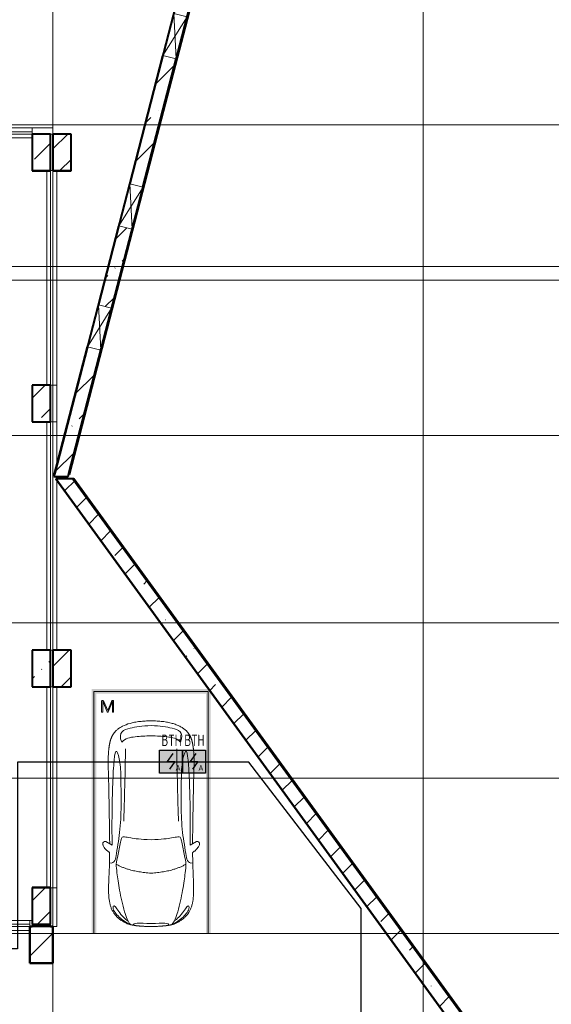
# Model space of a CAD drawing. Header units: millimetres. Extents: x -135639 to 224623, y -383017 to -59102.
# Tile 139 of 256: x 131969 to 143598, y -347868 to -326312. Entities that reach past the tile are written whole.
import ezdxf
from ezdxf.enums import TextEntityAlignment as Align

# ---------------------------------------------------------------- set-up
doc = ezdxf.new("R2010")
doc.units = ezdxf.units.MM
for name, pattern in [('CONTINOUS', [0]), ('Линия сетки', [25, 20, -2.5, 0, -2.5]), ('Невидимые', [5, 3, -2]), ('Штрих_3_3_', [6, 3, -3])]:
    doc.linetypes.add(name, pattern=pattern)
for name, color, linetype, lineweight in [('A-000-M_MASS', 7, 'Continuous', 18), ('A-200-M_WALL', 7, 'Continuous', 18), ('A-200-M_WALL_EXT', 7, 'Continuous', 18), ('A-200-M_WALL_INT', 7, 'Continuous', 18), ('A-200-M_WALL_PAT', 7, 'Continuous', 40), ('A-314-M_WINDOW', 7, 'Continuous', 18), ('A-314-M_WINDOW_OPEN', 7, 'Continuous', 18), ('C-953-M_PARKING', 7, 'Continuous', 18), ('C-953-MH_PARKING', 7, 'Невидимые', 18), ('S-280-M_COLUMN', 7, 'Continuous', 18), ('Z-030-M_GRID', 7, 'Continuous', 9), ('Z-060-M_DETAIL', 7, 'Continuous', 18), ('ПС', 7, 'Continuous', 40), ('СС-011-ПОЖ-СИГНАЛИЗАЦИЯ', 1, 'Continuous', 30)]:
    doc.layers.add(name, color=color, linetype=linetype, lineweight=lineweight)
doc.styles.add('1111', font='isocpeur.ttf')
pattern_1 = [(45, (0, 0), (-628.618, 628.618), []), (45, (628.6, 0), (-628.618, 628.618), [1111.25, -222.25, 6.706, -215.544])]

# ---------------------------------------------------------------- blocks, each defined once
blk = doc.blocks.new('A_PAR_Parking - M-2663509-B2_-11_400_')
at = {"layer": 'C-953-M_PARKING', "true_color": 0xf7f9fb}
blk.add_hatch(color=7, dxfattribs=at).paths.add_polyline_path([(-1300, 2650), (-1300, -2700), (1300, -2700), (1300, 2650), (1200, 2650), (1200, -2600), (-1200, -2600), (-1200, 2650)])
at = {"layer": 'A-000-M_MASS', "color": 253, "true_color": 0xaaaaaa}
for p, q in [((-853, 717), (-993, 639)), ((-906, 687), (-993, 639)), ((853, 717), (993, 639)), ((993, 639), (906, 687))]:
    blk.add_line(p, q, dxfattribs=at)
for centre, start, end in [((-1010, 678), 223.4184, 293.9305), ((1010, 678), 246.0695, 316.5816)]:
    blk.add_arc(centre, 42.2, start, end, dxfattribs=at)
for points, knots in [([(-908, 876), (-908, 976), (-911, 1161), (-920, 1362), (-926, 1508), (-930, 1645), (-930, 1769), (-922, 1880), (-911, 1957), (-894, 2031), (-871, 2100), (-841, 2165), (-809, 2216), (-779, 2254), (-754, 2281), (-727, 2307), (-698, 2332), (-667, 2355), (-636, 2376), (-604, 2395), (-574, 2412), (-545, 2426), (-519, 2438), (-500, 2445), (-485, 2450), (-474, 2453), (-463, 2456), (-452, 2458), (-440, 2461), (-428, 2463), (-414, 2466), (-402, 2468), (-391, 2470), (-383, 2471), (-376, 2473), (-370, 2474), (-363, 2475), (-356, 2476), (-349, 2477), (-343, 2478), (-337, 2479), (-330, 2480), (-324, 2481), (-317, 2481), (-309, 2482), (-301, 2483), (-293, 2484), (-285, 2485), (-276, 2486), (-263, 2487), (-249, 2488), (-235, 2489), (-223, 2490), (-211, 2491), (-199, 2492), (-186, 2493), (-168, 2494), (-148, 2495), (-127, 2496), (-106, 2497), (-77, 2498), (-40, 2500), (-13, 2501), (1, 2501)], [-1, -1, -1, -1, -0.913265, -0.826531, -0.783163, -0.739796, -0.653061, -0.612245, -0.571429, -0.530612, -0.489796, -0.44898, -0.408163, -0.387755, -0.367347, -0.346939, -0.326531, -0.306122, -0.285714, -0.265306, -0.244898, -0.22449, -0.204082, -0.183673, -0.173469, -0.163265, -0.153061, -0.142857, -0.132653, -0.122449, -0.112245, -0.102041, -0.096939, -0.091837, -0.086735, -0.084184, -0.081633, -0.076531, -0.07398, -0.071429, -0.068878, -0.066327, -0.063776, -0.061224, -0.058673, -0.056122, -0.053571, -0.05102, -0.048469, -0.045918, -0.040816, -0.038265, -0.035714, -0.033163, -0.030612, -0.028061, -0.02551, -0.020408, -0.017857, -0.015306, -0.010204, -0.005102, 0, 0, 0, 0]), ([(-480, 2441), (-586, 2392), (-719, 2283), (-847, 2128), (-828, 2057)], [0, 0, 0, 0, 0.53668, 1.024735, 1.024735, 1.024735, 1.024735]), ([(-828, 2057), (-803, 2016), (-728, 2173), (-566, 2339), (-505, 2381)], [0, 0, 0, 0, 0.497572, 1.022643, 1.022643, 1.022643, 1.022643]), ([(-459, 2446), (-508, 2398), (-601, 2147), (-696, 1684), (-744, 1354), (-774, 1106), (-734, 996), (-660, 552), (-618, 522), (-447, 565), (-234, 590), (-2, 602)], [0, 0, 0, 0, 0.884172, 2.058368, 3.212407, 3.977765, 4.871213, 5.547774, 6.288901, 6.772879, 7.454401, 7.454401, 7.454401, 7.454401]), ([(1, 2501), (22, 2500), (51, 2499), (88, 2498), (113, 2497), (137, 2496), (160, 2494), (181, 2493), (201, 2492), (219, 2491), (237, 2489), (253, 2488), (268, 2487), (282, 2485), (295, 2484), (307, 2483), (320, 2481), (330, 2480), (338, 2479), (345, 2478), (350, 2477), (356, 2476), (361, 2475), (366, 2474), (371, 2473), (377, 2472), (385, 2471), (393, 2469), (403, 2467), (416, 2465), (434, 2462), (454, 2458), (476, 2453), (498, 2446), (521, 2437), (555, 2422), (605, 2396), (669, 2355), (730, 2307), (773, 2263), (802, 2225), (823, 2195), (841, 2164), (857, 2132), (871, 2099), (887, 2053), (904, 1994), (915, 1931), (922, 1879), (926, 1839), (928, 1798), (930, 1756), (930, 1720), (931, 1690), (931, 1667), (930, 1645), (930, 1621), (929, 1598), (929, 1566), (927, 1526), (925, 1459), (919, 1336), (911, 1145), (908, 970), (908, 876)], [-1, -1, -1, -1, -0.992347, -0.98852, -0.984694, -0.980867, -0.977041, -0.973214, -0.969388, -0.965561, -0.961735, -0.957908, -0.954082, -0.950255, -0.946429, -0.942602, -0.938776, -0.933673, -0.931122, -0.928571, -0.92602, -0.923469, -0.920918, -0.918367, -0.915816, -0.913265, -0.908163, -0.903061, -0.897959, -0.887755, -0.877551, -0.857143, -0.836735, -0.816327, -0.795918, -0.77551, -0.734694, -0.693878, -0.653061, -0.612245, -0.591837, -0.571429, -0.55102, -0.530612, -0.510204, -0.489796, -0.44898, -0.408163, -0.387755, -0.367347, -0.346939, -0.326531, -0.306122, -0.295918, -0.285714, -0.27551, -0.265306, -0.255102, -0.244898, -0.22449, -0.204082, -0.163265, -0.081633, 0, 0, 0, 0]), ([(459, 2446), (508, 2398), (601, 2147), (696, 1684), (744, 1354), (774, 1106), (734, 996), (660, 552), (618, 522), (447, 565), (234, 590), (2, 602)], [0, 0, 0, 0, 0.884172, 2.058368, 3.212407, 3.977765, 4.871213, 5.547774, 6.288901, 6.772879, 7.454401, 7.454401, 7.454401, 7.454401]), ([(480, 2441), (586, 2392), (719, 2283), (847, 2128), (828, 2057)], [0, 0, 0, 0, 0.53668, 1.024735, 1.024735, 1.024735, 1.024735]), ([(828, 2057), (803, 2016), (728, 2173), (566, 2339), (505, 2381)], [0, 0, 0, 0, 0.497572, 1.022643, 1.022643, 1.022643, 1.022643]), ([(-908, 1106), (-792, 1130), (-753, 859), (-663, 332), (-655, -196), (-661, -684), (-663, -1068), (-764, -1443), (-817, -1157), (-842, -605), (-857, -17), (-857, 454), (-853, 717)], [0, 0, 0, 0, 1.013953, 2.476159, 4.172855, 5.704608, 7.082231, 8.244161, 9.589947, 11.154659, 12.917121, 14.362976, 14.362976, 14.362976, 14.362976]), ([(908, 1106), (792, 1130), (753, 859), (663, 332), (655, -196), (661, -684), (663, -1068), (764, -1443), (817, -1157), (842, -605), (857, -17), (857, 454), (853, 717)], [0, 0, 0, 0, 1.013953, 2.476159, 4.172855, 5.704608, 7.082231, 8.244161, 9.589947, 11.154659, 12.917121, 14.362976, 14.362976, 14.362976, 14.362976]), ([(-1041, 649), (-1044, 652), (-1049, 657), (-1053, 664), (-1055, 669), (-1057, 675), (-1058, 682), (-1058, 688), (-1058, 702), (-1052, 723), (-1036, 756), (-1011, 790), (-985, 818), (-962, 839), (-944, 853), (-926, 866), (-914, 873), (-908, 876)], [-1, -1, -1, -1, -0.941667, -0.9125, -0.883333, -0.854167, -0.825, -0.795833, -0.766667, -0.65, -0.533333, -0.4, -0.266667, -0.2, -0.133333, -0.066667, 0, 0, 0, 0]), ([(908, 876), (913, 873), (923, 867), (944, 853), (971, 832), (1000, 803), (1026, 771), (1043, 742), (1053, 719), (1057, 703), (1059, 690), (1058, 680), (1056, 673), (1054, 666), (1050, 658), (1045, 652), (1041, 649)], [-1, -1, -1, -1, -0.941667, -0.883333, -0.766667, -0.65, -0.533333, -0.4, -0.333333, -0.266667, -0.2, -0.166667, -0.133333, -0.1, -0.066667, 0, 0, 0, 0]), ([(0, -2004), (-45, -2004), (-132, -2001), (-252, -1991), (-362, -1974), (-462, -1950), (-551, -1921), (-630, -1886), (-686, -1853), (-726, -1824), (-753, -1802), (-774, -1782), (-789, -1766), (-799, -1753), (-809, -1740), (-819, -1727), (-828, -1714), (-836, -1701), (-844, -1688), (-851, -1674), (-858, -1661), (-864, -1647), (-870, -1634), (-876, -1620), (-881, -1606), (-885, -1592), (-890, -1578), (-894, -1565), (-897, -1551), (-901, -1537), (-904, -1524), (-907, -1510), (-909, -1497), (-912, -1483), (-914, -1470), (-916, -1457), (-918, -1444), (-919, -1432), (-921, -1419), (-923, -1403), (-925, -1383), (-928, -1361), (-930, -1339), (-932, -1318), (-934, -1290), (-936, -1257), (-938, -1218), (-939, -1179), (-940, -1139), (-940, -1097), (-939, -1039), (-938, -958), (-934, -846), (-931, -714), (-926, -559), (-923, -376), (-919, -163), (-915, 82), (-911, 315), (-908, 521), (-907, 631), (-906, 687)], [-1, -1, -1, -1, -0.97619, -0.952381, -0.928571, -0.904762, -0.880952, -0.857143, -0.833333, -0.821429, -0.809524, -0.797619, -0.791667, -0.785714, -0.779762, -0.77381, -0.767857, -0.761905, -0.755952, -0.75, -0.744048, -0.738095, -0.732143, -0.72619, -0.720238, -0.714286, -0.708333, -0.702381, -0.696429, -0.690476, -0.684524, -0.678571, -0.672619, -0.666667, -0.660714, -0.654762, -0.64881, -0.642857, -0.636905, -0.630952, -0.619048, -0.607143, -0.595238, -0.583333, -0.571429, -0.547619, -0.52381, -0.5, -0.47619, -0.452381, -0.428571, -0.380952, -0.333333, -0.285714, -0.238095, -0.190476, -0.142857, -0.095238, -0.047619, -0.02381, 0, 0, 0, 0]), ([(906, 687), (907, 631), (908, 521), (911, 367), (913, 222), (916, 41), (919, -163), (923, -376), (926, -559), (930, -688), (932, -780), (934, -844), (936, -902), (938, -956), (939, -1007), (940, -1053), (940, -1097), (940, -1139), (939, -1179), (938, -1218), (936, -1257), (934, -1290), (932, -1318), (930, -1339), (928, -1361), (925, -1383), (923, -1403), (921, -1419), (919, -1432), (918, -1444), (916, -1457), (914, -1470), (912, -1483), (909, -1497), (907, -1510), (904, -1524), (901, -1537), (897, -1551), (894, -1565), (890, -1578), (885, -1592), (881, -1606), (876, -1620), (870, -1634), (864, -1647), (858, -1661), (851, -1674), (844, -1688), (836, -1701), (828, -1714), (819, -1727), (809, -1740), (799, -1753), (789, -1766), (774, -1782), (753, -1802), (726, -1824), (686, -1853), (607, -1900), (495, -1942), (362, -1974), (252, -1991), (132, -2001), (45, -2004), (0, -2004)], [-1, -1, -1, -1, -0.97619, -0.952381, -0.928571, -0.904762, -0.857143, -0.809524, -0.761905, -0.714286, -0.690476, -0.666667, -0.642857, -0.619048, -0.595238, -0.571429, -0.547619, -0.52381, -0.5, -0.47619, -0.452381, -0.428571, -0.416667, -0.404762, -0.392857, -0.380952, -0.369048, -0.363095, -0.357143, -0.35119, -0.345238, -0.339286, -0.333333, -0.327381, -0.321429, -0.315476, -0.309524, -0.303571, -0.297619, -0.291667, -0.285714, -0.279762, -0.27381, -0.267857, -0.261905, -0.255952, -0.25, -0.244048, -0.238095, -0.232143, -0.22619, -0.220238, -0.214286, -0.208333, -0.202381, -0.190476, -0.178571, -0.166667, -0.142857, -0.095238, -0.071429, -0.047619, -0.02381, 0, 0, 0, 0]), ([(-643, -1535), (-732, -1765), (-468, -1855), (-203, -1891), (-2, -1902)], [0, 0, 0, 0, 0.867049, 1.684227, 1.684227, 1.684227, 1.684227]), ([(-643, -1535), (-570, -1622), (-349, -1664), (-124, -1672), (-2, -1676)], [0, 0, 0, 0, 0.616728, 1.242165, 1.242165, 1.242165, 1.242165]), ([(643, -1535), (732, -1765), (468, -1855), (203, -1891), (2, -1902)], [0, 0, 0, 0, 0.867049, 1.684227, 1.684227, 1.684227, 1.684227]), ([(643, -1535), (570, -1622), (349, -1664), (124, -1672), (2, -1676)], [0, 0, 0, 0, 0.616728, 1.242165, 1.242165, 1.242165, 1.242165])]:
    blk.add_open_spline(points, degree=3, knots=knots, dxfattribs=at)
for points, degree in [([(-376, 2470), (-425, 2412), (-257, 2425), (-2, 2432)], 3), ([(376, 2470), (425, 2412), (257, 2425), (2, 2432)], 3), ([(-2, 1330), (-478, 1299), (-762, 1135)], 2), ([(2, 1330), (478, 1299), (762, 1135)], 2), ([(-599, 190), (-592, 24), (-575, -588), (-560, -1389)], 3), ([(599, 190), (592, 24), (575, -588), (560, -1389)], 3)]:
    blk.add_open_spline(points, degree=degree, dxfattribs=at)
at = {"layer": 'C-953-M_PARKING', "color": 253, "true_color": 0xaaaaaa}
for p, q in [((-1250, -2650), (-1250, 2650)), ((1250, 2650), (1250, -2650)), ((823, -2198), (822, -2200)), ((822, -2200), (822, -2434)), ((825, -2196), (823, -2198)), ((823, -2198), (825, -2196)), ((828, -2195), (825, -2196)), ((825, -2196), (828, -2195)), ((834, -2195), (828, -2195)), ((840, -2195), (834, -2195)), ((844, -2196), (840, -2195)), ((840, -2195), (844, -2196)), ((846, -2198), (844, -2196)), ((844, -2196), (846, -2198)), ((846, -2200), (846, -2198)), ((938, -2199), (846, -2425)), ((846, -2425), (846, -2200)), ((869, -2430), (950, -2232)), ((939, -2197), (938, -2199)), ((938, -2199), (939, -2197)), ((941, -2196), (939, -2197)), ((939, -2197), (941, -2196)), ((944, -2195), (941, -2196)), ((941, -2196), (944, -2195)), ((949, -2195), (944, -2195)), ((944, -2195), (949, -2195)), ((953, -2195), (949, -2195)), ((949, -2195), (953, -2195)), ((950, -2232), (1037, -2429)), ((956, -2196), (953, -2195)), ((953, -2195), (956, -2196)), ((958, -2197), (956, -2196)), ((956, -2196), (958, -2197)), ((960, -2199), (958, -2197)), ((958, -2197), (960, -2199)), ((1059, -2425), (960, -2199)), ((1061, -2196), (1059, -2198)), ((1059, -2198), (1061, -2196)), ((1059, -2198), (1059, -2200)), ((1059, -2200), (1059, -2425)), ((1065, -2195), (1061, -2196)), ((1061, -2196), (1065, -2195)), ((1070, -2195), (1065, -2195)), ((1076, -2195), (1070, -2195)), ((1080, -2196), (1076, -2195)), ((1076, -2195), (1080, -2196)), ((1082, -2198), (1080, -2196)), ((1080, -2196), (1082, -2198)), ((1083, -2200), (1082, -2198)), ((1082, -2198), (1083, -2200)), ((1083, -2434), (1083, -2200)), ((822, -2434), (826, -2443)), ((826, -2443), (833, -2446)), ((833, -2446), (846, -2446)), ((846, -2446), (855, -2445)), ((855, -2445), (861, -2442)), ((861, -2442), (866, -2437)), ((866, -2437), (869, -2430)), ((1037, -2429), (1041, -2437)), ((1041, -2437), (1046, -2442)), ((1046, -2442), (1051, -2445)), ((1051, -2445), (1058, -2446)), ((1058, -2446), (1072, -2446)), ((1072, -2446), (1075, -2445)), ((1075, -2445), (1072, -2446)), ((1075, -2445), (1079, -2443)), ((1079, -2443), (1075, -2445)), ((1079, -2443), (1082, -2440)), ((1082, -2440), (1079, -2443)), ((1082, -2440), (1083, -2434)), ((1250, -2650), (-1250, -2650))]:
    blk.add_line(p, q, dxfattribs=at)
at = {"layer": 'C-953-MH_PARKING', "color": 253, "linetype": 'Штрих_3_3_', "true_color": 0xaaaaaa}
blk.add_line((-1200, 2650), (1200, 2650), dxfattribs=at)
blk = doc.blocks.new('CP_ДШ_Hanytex_TopJoint 24C_Половина - CP_ДШ_Hanytex_TopJoint 24C_Половина-3657781-B2_-11_400_')
at = {"layer": 'A-000-M_MASS', "color": 253, "true_color": 0xaaaaaa}
for p, q in [((0, -25), (0, 110)), ((450, 110), (0, 110)), ((450, 110), (450, -25)), ((450, -25), (400, -25))]:
    blk.add_line(p, q, dxfattribs=at)
blk = doc.blocks.new('CP_ДШ_Hanytex_TopJoint 24C_Половина - CP_ДШ_Hanytex_TopJoint 24C_Половина-3657783-B2_-11_400_')
at = {"layer": 'A-000-M_MASS', "color": 253, "true_color": 0xaaaaaa}
for p, q in [((0, -25), (0, 110)), ((800, 110), (0, 110)), ((800, 110), (800, -25))]:
    blk.add_line(p, q, dxfattribs=at)
blk = doc.blocks.new('CP_ДШ_Hanytex_TopJoint 24C_Половина - CP_ДШ_Hanytex_TopJoint 24C_Половина-V92-B2_-11_400_')
at = {"layer": 'A-000-M_MASS', "color": 253, "true_color": 0xaaaaaa}
for p, q in [((0, -25), (0, 110)), ((850, 110), (0, 110)), ((850, 110), (850, 25)), ((850, -25), (800, -25))]:
    blk.add_line(p, q, dxfattribs=at)
blk = doc.blocks.new('CP_ДШ_Hanytex_TopJoint 24C_Половина - CP_ДШ_Hanytex_TopJoint 24C_Половина-3656543-B2_-11_400_')
at = {"layer": 'A-000-M_MASS', "color": 253, "true_color": 0xaaaaaa}
for p, q in [((0, -25), (0, 110)), ((50, 110), (0, 110)), ((50, 25), (50, -25))]:
    blk.add_line(p, q, dxfattribs=at)
blk = doc.blocks.new('CP_ДШ_Hanytex_TopJoint 24C - CP_ДШ_Hanytex_TopJoint 24C-3950271-B2_-11_400_')
at = {"layer": 'A-000-M_MASS', "color": 253, "true_color": 0xaaaaaa}
for p, q in [((4200, 110), (0, 110)), ((4200, 25), (0, 25)), ((0, 25), (0, -25)), ((0, -110), (0, 25)), ((4200, -25), (4200, 25)), ((4200, 25), (4200, -110)), ((0, -25), (4200, -25)), ((4200, -110), (0, -110))]:
    blk.add_line(p, q, dxfattribs=at)
blk = doc.blocks.new('CP_ДШ_Hanytex_TopJoint 24C - CP_ДШ_Hanytex_TopJoint 24C-3950272-B2_-11_400_')
at = {"layer": 'A-000-M_MASS', "color": 253, "true_color": 0xaaaaaa}
for p, q in [((4700, 110), (0, 110)), ((4700, 25), (0, 25)), ((0, 25), (0, -25)), ((0, -110), (0, 25)), ((4700, -25), (4700, 25)), ((4700, 25), (4700, -25)), ((0, -25), (4700, -25)), ((4700, -110), (0, -110))]:
    blk.add_line(p, q, dxfattribs=at)
blk = doc.blocks.new('CP_ДШ_Hanytex_TopJoint 24C - CP_ДШ_Hanytex_TopJoint 24C-3950273-B2_-11_400_')
at = {"layer": 'A-000-M_MASS', "color": 253, "true_color": 0xaaaaaa}
for p, q in [((5000, 110), (0, 110)), ((5000, 25), (0, 25)), ((0, 25), (0, -25)), ((0, -25), (0, 25)), ((5000, -25), (5000, 25)), ((5000, 25), (5000, -110)), ((0, -25), (5000, -25)), ((3722, -110), (0, -110)), ((3800, -110), (3750, -110)), ((5000, -110), (4047, -110))]:
    blk.add_line(p, q, dxfattribs=at)
blk = doc.blocks.new('CP_ДШ_Hanytex_TopJoint 24C - CP_ДШ_Hanytex_TopJoint 24C-3950274-B2_-11_400_')
at = {"layer": 'A-000-M_MASS', "color": 253, "true_color": 0xaaaaaa}
for p, q in [((4400, 110), (0, 110)), ((4400, 25), (0, 25)), ((0, 25), (0, -25)), ((0, -110), (0, 25)), ((4400, -25), (4400, 25)), ((4400, 25), (4400, -25)), ((0, -25), (4400, -25)), ((4400, -110), (0, -110))]:
    blk.add_line(p, q, dxfattribs=at)
blk = doc.blocks.new('CP_ДШ_Hanytex_TopJoint 24C - CP_ДШ_Hanytex_TopJoint 24C-3950275-B2_-11_400_')
at = {"layer": 'A-000-M_MASS', "color": 253, "true_color": 0xaaaaaa}
for p, q in [((4150, 110), (0, 110)), ((4150, 25), (0, 25)), ((0, 25), (0, -25)), ((0, -110), (0, 25)), ((4150, 110), (4150, -25)), ((4150, -25), (4150, 25)), ((0, -25), (4150, -25)), ((4150, -110), (0, -110))]:
    blk.add_line(p, q, dxfattribs=at)
blk = doc.blocks.new('135_SLK_GD_AR_rvt-1-B2_-11_400_')
at = {"layer": 'A-200-M_WALL_INT', "color": 253, "lineweight": 40, "true_color": 0xaaaaaa}
for p, q in [((146546, 45798), (141271, 25401)), ((142932, 31814), (143658, 34623)), ((140800, 32902), (140798, 32902)), ((140798, 32902), (140798, 32100)), ((141200, 32902), (140800, 32902)), ((141200, 32900), (141200, 32902)), ((141650, 32902), (141250, 32902)), ((141250, 32902), (141250, 32900)), ((141652, 32902), (141650, 32902)), ((141652, 32098), (141652, 32902)), ((140798, 32100), (140798, 32098)), ((140798, 32098), (141200, 32098)), ((141200, 32098), (141200, 32100)), ((141250, 32100), (141250, 32098)), ((141250, 32098), (141650, 32098)), ((141650, 32098), (141652, 32098)), ((142246, 29163), (142694, 30894)), ((141273, 25400), (142009, 28244)), ((140800, 27402), (140798, 27402)), ((140798, 27402), (140798, 26598)), ((141202, 27402), (140800, 27402)), ((141202, 27400), (141202, 27402)), ((141202, 26598), (141202, 27400)), ((140798, 26598), (140800, 26598)), ((140800, 26598), (141200, 26598)), ((141200, 26598), (141202, 26598)), ((141271, 25401), (141273, 25400)), ((141317, 25350), (141315, 25349)), ((141315, 25349), (153579, 8470)), ((153580, 8471), (141317, 25350)), ((140800, 21602), (140798, 21602)), ((140798, 21602), (140798, 20800)), ((141200, 21602), (140800, 21602)), ((141200, 21600), (141200, 21602)), ((141652, 21602), (141250, 21602)), ((141250, 21602), (141250, 21600)), ((141652, 21600), (141652, 21602)), ((141652, 20798), (141652, 21600)), ((140798, 20800), (140798, 20798)), ((140798, 20798), (141200, 20798)), ((141200, 20798), (141200, 20800)), ((141250, 20800), (141250, 20798)), ((141250, 20798), (141650, 20798)), ((141650, 20798), (141652, 20798)), ((140800, 16402), (140798, 16402)), ((140798, 16402), (140798, 15600)), ((141202, 16402), (140800, 16402)), ((141202, 16400), (141202, 16402)), ((141202, 15600), (141202, 16400)), ((140750, 15552), (140748, 15552)), ((140748, 15552), (140748, 14750)), ((140800, 15552), (140750, 15552)), ((140750, 14750), (140750, 15550)), ((140750, 15550), (140800, 15550)), ((140798, 15600), (140800, 15600)), ((140800, 15550), (140800, 15552)), ((141200, 15600), (141202, 15600)), ((141250, 15552), (141200, 15552)), ((141200, 15552), (141200, 15550)), ((141200, 15550), (141250, 15550)), ((141252, 15552), (141250, 15552)), ((141250, 15550), (141250, 14750)), ((141252, 14748), (141252, 15552)), ((140748, 14750), (140748, 14748)), ((140748, 14748), (141250, 14748)), ((141250, 14750), (140750, 14750)), ((141250, 14748), (141252, 14748))]:
    blk.add_line(p, q, dxfattribs=at)
at = {"layer": 'A-000-M_MASS', "color": 253, "lineweight": 18, "true_color": 0xaaaaaa}
for name, p, rotation in [('CP_ДШ_Hanytex_TopJoint 24C - CP_ДШ_Hanytex_TopJoint 24C-3950271-B2_-11_400_', (140800, 32925), 180), ('CP_ДШ_Hanytex_TopJoint 24C - CP_ДШ_Hanytex_TopJoint 24C-3950272-B2_-11_400_', (141225, 27400), 90.0000000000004), ('CP_ДШ_Hanytex_TopJoint 24C_Половина - CP_ДШ_Hanytex_TopJoint 24C_Половина-3657783-B2_-11_400_', (141225, 27400), 269.9999999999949), ('CP_ДШ_Hanytex_TopJoint 24C - CP_ДШ_Hanytex_TopJoint 24C-3950273-B2_-11_400_', (141225, 21600), 90.0000000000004), ('CP_ДШ_Hanytex_TopJoint 24C - CP_ДШ_Hanytex_TopJoint 24C-3950274-B2_-11_400_', (141225, 16400), 90.0000000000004), ('CP_ДШ_Hanytex_TopJoint 24C_Половина - CP_ДШ_Hanytex_TopJoint 24C_Половина-V92-B2_-11_400_', (141225, 16400), 269.9999999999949), ('CP_ДШ_Hanytex_TopJoint 24C - CP_ДШ_Hanytex_TopJoint 24C-3950275-B2_-11_400_', (140750, 15575), 180)]:
    blk.add_blockref(name, p, dxfattribs=dict(at, rotation=rotation))
for name, p in [('CP_ДШ_Hanytex_TopJoint 24C_Половина - CP_ДШ_Hanytex_TopJoint 24C_Половина-3657781-B2_-11_400_', (140800, 32925)), ('CP_ДШ_Hanytex_TopJoint 24C_Половина - CP_ДШ_Hanytex_TopJoint 24C_Половина-3656543-B2_-11_400_', (140750, 15575))]:
    blk.add_blockref(name, p, dxfattribs=at)
at = {"layer": 'C-953-M_PARKING', "color": 253, "lineweight": 18, "true_color": 0xaaaaaa, "rotation": 180}
blk.add_blockref('A_PAR_Parking - M-2663509-B2_-11_400_', (143400, 18050), dxfattribs=at)
blk = doc.blocks.new('Бетон-Прямоугольная-Колонна - CLM_Подземные этажи_В40-400х800-1113465-B2_-11_400_')
at = {"layer": 'S-280-M_COLUMN', "lineweight": 9, "true_color": 0xaaaaaa}
h = blk.add_hatch(dxfattribs=at)
h.set_pattern_fill('FP_87', color=253, style=0, pattern_type=2)
h.set_pattern_definition([(45, (-141450, -21200), (-628.618, 628.618), []), (45, (-140821.4, -21200), (-628.618, 628.618), [1111.25, -222.25, 6.706, -215.544])])
h.paths.add_polyline_path([(200, -400), (200, 400), (-200, 400), (-200, -400)])
at = {"layer": 'S-280-M_COLUMN', "color": 253, "lineweight": 40, "true_color": 0xaaaaaa}
for p, q in [((200, 400), (-200, 400)), ((-200, 400), (-200, -400)), ((200, -400), (200, 400)), ((-200, -400), (200, -400))]:
    blk.add_line(p, q, dxfattribs=at)
blk = doc.blocks.new('Бетон-Прямоугольная-Колонна - CLM_Подземные этажи_В40-400х800-V207-B2_-11_400_')
at = {"layer": 'S-280-M_COLUMN', "lineweight": 9, "true_color": 0xaaaaaa}
h = blk.add_hatch(dxfattribs=at)
h.set_pattern_fill('FP_88', color=253, style=0, pattern_type=2)
h.set_pattern_definition([(45, (-141450, -32500), (-628.618, 628.618), []), (45, (-140821.4, -32500), (-628.618, 628.618), [1111.25, -222.25, 6.706, -215.544])])
h.paths.add_polyline_path([(200, -400), (200, 400), (-200, 400), (-200, -400)])
at = {"layer": 'S-280-M_COLUMN', "color": 253, "lineweight": 40, "true_color": 0xaaaaaa}
for p, q in [((200, 400), (-200, 400)), ((-200, 400), (-200, -400)), ((200, -400), (200, 400)), ((-200, -400), (200, -400))]:
    blk.add_line(p, q, dxfattribs=at)
blk = doc.blocks.new('231_Отверстие прямоуг _Окно_Стена_-Без выреза - Отв_КР для раскоса-1914480-B2_-11_400_')
at = {"layer": 'A-314-M_WINDOW_OPEN', "color": 253, "true_color": 0xaaaaaa}
for p, q in [((-350, 151), (600, 151)), ((600, 151), (-350, 151)), ((600, -151), (-350, -151)), ((-350, -151), (600, -151))]:
    blk.add_line(p, q, dxfattribs=at)
at = {"layer": 'A-314-M_WINDOW_OPEN', "color": 253, "lineweight": 9, "true_color": 0xaaaaaa}
for p, q in [((362.5, 151), (-350, 151)), ((600, 151), (362.5, 151)), ((-350, -151), (-112.5, -151)), ((-112.5, -151), (600, -151))]:
    blk.add_line(p, q, dxfattribs=at)
at = {"layer": 'Z-060-M_DETAIL', "color": 253, "true_color": 0xaaaaaa}
for p, q in [((-350, 150), (-350, -150)), ((600, 150), (-350, 150)), ((600, 150), (-350, -150)), ((-350, 150), (600, -150)), ((600, 150), (600, -150)), ((-350, -150), (600, -150))]:
    blk.add_line(p, q, dxfattribs=at)
blk = doc.blocks.new('135_SLK_GD_KR_rvt-1-B2_-11_400_')
at = {"layer": 'A-200-M_WALL_PAT', "lineweight": 9, "true_color": 0xaaaaaa}
h = blk.add_hatch(dxfattribs=at)
h.set_pattern_fill('FP_5', color=253, style=0, pattern_type=2)
h.set_pattern_definition(pattern_1)
h.paths.add_polyline_path([(141583, 25400), (142299, 28168), (142009, 28244), (141293, 25475)])
h.paths.add_polyline_path([(142537, 29088), (142984, 30819), (142694, 30894), (142246, 29163), (142484, 29102)])
h.paths.add_polyline_path([(143222, 31739), (143949, 34548), (143658, 34623), (142932, 31814), (143132, 31762)])
h.paths.add_polyline_path([(144187, 35467), (147801, 49441), (147600, 49863), (143896, 35543), (144043, 35505)])
h = blk.add_hatch(dxfattribs=at)
h.set_pattern_fill('FP_5', color=253, style=0, pattern_type=2)
h.set_pattern_definition(pattern_1)
h.paths.add_polyline_path([(141519, 25072), (141591, 25350), (141317, 25350)])
h = blk.add_hatch(dxfattribs=at)
h.set_pattern_fill('FP_5', color=253, style=0, pattern_type=2)
h.set_pattern_definition(pattern_1)
h.paths.add_polyline_path([(153582, 8469), (153801, 8678), (141688, 25350), (141591, 25350), (141519, 25072), (151854, 10848)])
at = {"layer": 'S-280-M_COLUMN', "lineweight": 9, "true_color": 0xaaaaaa}
h = blk.add_hatch(dxfattribs=at)
h.set_pattern_fill('FP_5', color=253, style=0, pattern_type=2)
h.set_pattern_definition(pattern_1)
h.paths.add_polyline_path([(141250, 14750), (141250, 15550), (140750, 15550), (140750, 14750), (140761, 14750)])
at = {"layer": 'A-200-M_WALL', "color": 253, "lineweight": 40, "true_color": 0xaaaaaa}
for p, q in [((143525, 32899), (146938, 46100)), ((143528, 32898), (146942, 46098)), ((143532, 32897), (146946, 46097)), ((141603, 25467), (143525, 32899)), ((141606, 25463), (143528, 32898)), ((141609, 25459), (143532, 32897)), ((153801, 8678), (141688, 25350)), ((141688, 25350), (153801, 8678)), ((153981, 8433), (141690, 25350)), ((153987, 8432), (141695, 25350)), ((153992, 8432), (141700, 25350))]:
    blk.add_line(p, q, dxfattribs=at)
at = {"layer": 'A-200-M_WALL_EXT', "color": 253, "lineweight": 40, "true_color": 0xaaaaaa}
for p, q in [((143542, 32895), (146956, 46095)), ((143658, 34623), (142932, 31814)), ((143222, 31739), (143949, 34548)), ((143949, 34548), (143523, 32900)), ((141616, 25448), (143542, 32895)), ((143523, 32900), (143222, 31739)), ((142694, 30894), (142246, 29163)), ((142537, 29088), (142984, 30819)), ((142984, 30819), (142537, 29088)), ((142009, 28244), (141293, 25475)), ((141583, 25400), (142299, 28168)), ((142299, 28168), (141601, 25469)), ((141293, 25475), (141273, 25400)), ((141601, 25469), (141616, 25448)), ((141273, 25400), (141583, 25400)), ((141317, 25350), (141519, 25072)), ((141591, 25350), (141317, 25350)), ((141688, 25350), (141591, 25350)), ((141712, 25350), (141688, 25350)), ((154005, 8430), (141712, 25350)), ((141519, 25072), (153582, 8469))]:
    blk.add_line(p, q, dxfattribs=at)
at = {"layer": 'S-280-M_COLUMN', "color": 253, "lineweight": 40, "true_color": 0xaaaaaa}
for p, q in [((141250, 15550), (140750, 15550)), ((140750, 15550), (140750, 14750)), ((141250, 14750), (141250, 15550)), ((140750, 14750), (141250, 14750))]:
    blk.add_line(p, q, dxfattribs=at)
at = {"layer": 'A-314-M_WINDOW', "color": 253, "lineweight": 18, "true_color": 0xaaaaaa, "rotation": 75.50000000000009}
for p in [(143891, 34924), (142927, 31195), (142241, 28545)]:
    blk.add_blockref('231_Отверстие прямоуг _Окно_Стена_-Без выреза - Отв_КР для раскоса-1914480-B2_-11_400_', p, dxfattribs=at)
at = {"layer": 'S-280-M_COLUMN', "color": 253, "lineweight": 18, "true_color": 0xaaaaaa}
for name, p in [('Бетон-Прямоугольная-Колонна - CLM_Подземные этажи_В40-400х800-V207-B2_-11_400_', (141450, 32500)), ('Бетон-Прямоугольная-Колонна - CLM_Подземные этажи_В40-400х800-1113465-B2_-11_400_', (141450, 21200))]:
    blk.add_blockref(name, p, dxfattribs=at)
blk = doc.blocks.new('Бетон-Прямоугольная-Колонна - CLM_Подземные этажи_В50-400х800-1217573-B2_-11_400_')
at = {"layer": 'S-280-M_COLUMN', "lineweight": 9, "true_color": 0xaaaaaa}
h = blk.add_hatch(dxfattribs=at)
h.set_pattern_fill('FP_232', color=253, style=0, pattern_type=2)
h.set_pattern_definition([(45, (-141000, -16000), (-628.618, 628.618), []), (45, (-140371.4, -16000), (-628.618, 628.618), [1111.25, -222.25, 6.706, -215.544])])
h.paths.add_polyline_path([(200, -400), (200, 400), (-200, 400), (-200, -400)])
at = {"layer": 'S-280-M_COLUMN', "color": 253, "lineweight": 40, "true_color": 0xaaaaaa}
for p, q in [((200, 400), (-200, 400)), ((-200, 400), (-200, -400)), ((200, -400), (200, 400)), ((-200, -400), (200, -400))]:
    blk.add_line(p, q, dxfattribs=at)
blk = doc.blocks.new('Бетон-Прямоугольная-Колонна - CLM_Подземные этажи_В50-400х800-V347-B2_-11_400_')
at = {"layer": 'S-280-M_COLUMN', "lineweight": 9, "true_color": 0xaaaaaa}
h = blk.add_hatch(dxfattribs=at)
h.set_pattern_fill('FP_235', color=253, style=0, pattern_type=2)
h.set_pattern_definition([(45, (-141000, -32500), (-628.618, 628.618), []), (45, (-140371.4, -32500), (-628.618, 628.618), [1111.25, -222.25, 6.706, -215.544])])
h.paths.add_polyline_path([(200, -400), (200, 400), (-200, 400), (-200, -400)])
at = {"layer": 'S-280-M_COLUMN', "color": 253, "lineweight": 40, "true_color": 0xaaaaaa}
for p, q in [((200, 400), (-200, 400)), ((-200, 400), (-200, -400)), ((200, -400), (200, 400)), ((-200, -400), (200, -400))]:
    blk.add_line(p, q, dxfattribs=at)
blk = doc.blocks.new('Бетон-Прямоугольная-Колонна - CLM_Подземные этажи_В50-400х800-V348-B2_-11_400_')
at = {"layer": 'S-280-M_COLUMN', "lineweight": 9, "true_color": 0xaaaaaa}
h = blk.add_hatch(dxfattribs=at)
h.set_pattern_fill('FP_236', color=253, style=0, pattern_type=2)
h.set_pattern_definition([(45, (-141000, -21200), (-628.618, 628.618), []), (45, (-140371.4, -21200), (-628.618, 628.618), [1111.25, -222.25, 6.706, -215.544])])
h.paths.add_polyline_path([(200, -400), (200, 400), (-200, 400), (-200, -400)])
at = {"layer": 'S-280-M_COLUMN', "color": 253, "lineweight": 40, "true_color": 0xaaaaaa}
for p, q in [((200, 400), (-200, 400)), ((-200, 400), (-200, -400)), ((200, -400), (200, 400)), ((-200, -400), (200, -400))]:
    blk.add_line(p, q, dxfattribs=at)
blk = doc.blocks.new('Бетон-Прямоугольная-Колонна - CLM_Подземные этажи_В50-400х800-V349-B2_-11_400_')
at = {"layer": 'S-280-M_COLUMN', "lineweight": 9, "true_color": 0xaaaaaa}
h = blk.add_hatch(dxfattribs=at)
h.set_pattern_fill('FP_237', color=253, style=0, pattern_type=2)
h.set_pattern_definition([(45, (-141000, -27000), (-628.618, 628.618), []), (45, (-140371.4, -27000), (-628.618, 628.618), [1111.25, -222.25, 6.706, -215.544])])
h.paths.add_polyline_path([(200, -400), (200, 400), (-200, 400), (-200, -400)])
at = {"layer": 'S-280-M_COLUMN', "color": 253, "lineweight": 40, "true_color": 0xaaaaaa}
for p, q in [((200, 400), (-200, 400)), ((-200, 400), (-200, -400)), ((200, -400), (200, 400)), ((-200, -400), (200, -400))]:
    blk.add_line(p, q, dxfattribs=at)
blk = doc.blocks.new('135_SLK_K4_KR_rvt-1-B2_-11_400_')
at = {"layer": 'S-280-M_COLUMN', "color": 253, "lineweight": 18, "true_color": 0xaaaaaa}
for name, p in [('Бетон-Прямоугольная-Колонна - CLM_Подземные этажи_В50-400х800-V347-B2_-11_400_', (141000, 32500)), ('Бетон-Прямоугольная-Колонна - CLM_Подземные этажи_В50-400х800-V349-B2_-11_400_', (141000, 27000)), ('Бетон-Прямоугольная-Колонна - CLM_Подземные этажи_В50-400х800-V348-B2_-11_400_', (141000, 21200)), ('Бетон-Прямоугольная-Колонна - CLM_Подземные этажи_В50-400х800-1217573-B2_-11_400_', (141000, 16000))]:
    blk.add_blockref(name, p, dxfattribs=at)
blk = doc.blocks.new('-2 этаж')
at = {"layer": 'Z-030-M_GRID', "color": 253, "linetype": 'Линия сетки', "true_color": 0xaaaaaa}
for p, q in [((400342.3, -369619.8), (400342.3, -216207.4)), ((408442.3, -369619.3), (408442.3, -216207.4)), ((415041.9, -316827.3), (255412.1, -316827.3)), ((412503.2, -319927.3), (255412.1, -319927.3)), ((415041.9, -320227.3), (255412.1, -320227.3)), ((415042.1, -323627.3), (255412.3, -323627.3)), ((415042.3, -327727.3), (255412.6, -327727.3)), ((415042.6, -331127.3), (255412.8, -331127.3)), ((415042.8, -334527.3), (255413, -334527.3))]:
    blk.add_line(p, q, dxfattribs=at)
at = {"lineweight": 5}
for name in ['135_SLK_GD_KR_rvt-1-B2_-11_400_', '135_SLK_GD_AR_rvt-1-B2_-11_400_', '135_SLK_K4_KR_rvt-1-B2_-11_400_']:
    blk.add_blockref(name, (259092.3, -349927.3), dxfattribs=at)
blk = doc.blocks.new('*U4706')
at = {"lineweight": 35, "true_color": 0xffffff}
h = blk.add_hatch(color=7, dxfattribs=at)
h.dxf.hatch_style = 1
h.paths.add_polyline_path([(0, 500), (0, 0), (500, 0), (500, 500)])
at = {"color": 1, "linetype": 'ByBlock', "lineweight": -2}
for p, q in [((289, 426), (167, 250)), ((167, 250), (333, 250)), ((333, 250), (219, 86))]:
    blk.add_line(p, q, dxfattribs=at)
at = {"color": 1, "linetype": 'ByBlock', "lineweight": -2, "ltscale": 0.1}
blk.add_lwpolyline([(0, 500), (500, 500), (500, 0), (0, 0)], close=True, dxfattribs=at)
at = {"color": 1, "linetype": 'ByBlock', "lineweight": -2, "ltscale": 1000, "style": '1111'}
blk.add_text('A', height=128, dxfattribs=at).set_placement((403, 49), align=Align.CENTER)
at = {"color": 0, "linetype": 'ByBlock', "lineweight": -2, "style": '1111'}
blk.add_attdef('INDEX', (-63, -235), '', height=125, dxfattribs=at)
at = {"color": 0, "linetype": 'ByBlock', "lineweight": -2, "style": '1111', "flags": 1}
for tag, p in [('NAME_DEVICE', (-64, -421)), ('NUM_POM', (-82, -847))]:
    blk.add_attdef(tag, p, '', height=125, dxfattribs=at)
at = {"color": 0, "linetype": 'ByBlock', "lineweight": -2, "style": '1111', "width": 0.7}
blk.add_attdef('NUM_DEVICE', (-64, -630), '', height=125, dxfattribs=at)

msp = doc.modelspace()

# ---------------------------------------------------------------- linework, layer by layer
at = {"layer": 'СС-011-ПОЖ-СИГНАЛИЗАЦИЯ', "lineweight": 30}
msp.add_lwpolyline([(139440, -348884), (139440, -345774), (136984, -342566), (131919, -342566), (131919, -346651), (123811, -346651), (123811, -344721), (121376, -344721), (121376, -341589), (123063, -341589), (123063, -336468), (120943, -336468), (120943, -337220), (114113, -337220), (114113, -335416), (107146, -335416), (107146, -334220), (106112, -334220), (103297, -334220), (103297, -333947), (103297, -327063), (72935, -327063)], dxfattribs=at)

# ---------------------------------------------------------------- block references
at = {"color": 0}
msp.add_blockref('-2 этаж', (-267648, -11789), dxfattribs=at)
at = {"layer": 'ПС', "color": 7, "linetype": 'CONTINOUS', "lineweight": 30, "ltscale": 100}
ref = msp.add_blockref('*U4706', (135030, -342805), dxfattribs=dict(at, xscale=1.000736, yscale=1.000736, zscale=1.000736))
ref.add_attrib('NUM_DEVICE', 'BTH', dxfattribs={"layer": '0', "color": 0, "linetype": 'ByBlock', "lineweight": -2, "ltscale": 100, "height": 250.2, "style": '1111', "width": 0.7}).set_placement((135291, -342214), align=Align.CENTER)
ref = msp.add_blockref('*U4706', (135530, -342805), dxfattribs=dict(at, xscale=1.000736, yscale=1.000736, zscale=1.000736))
ref.add_attrib('NUM_DEVICE', 'BTH', dxfattribs={"layer": '0', "color": 0, "linetype": 'ByBlock', "lineweight": -2, "ltscale": 100, "height": 250.2, "style": '1111', "width": 0.7}).set_placement((135791, -342214), align=Align.CENTER)

doc.saveas('drawing.dxf')
